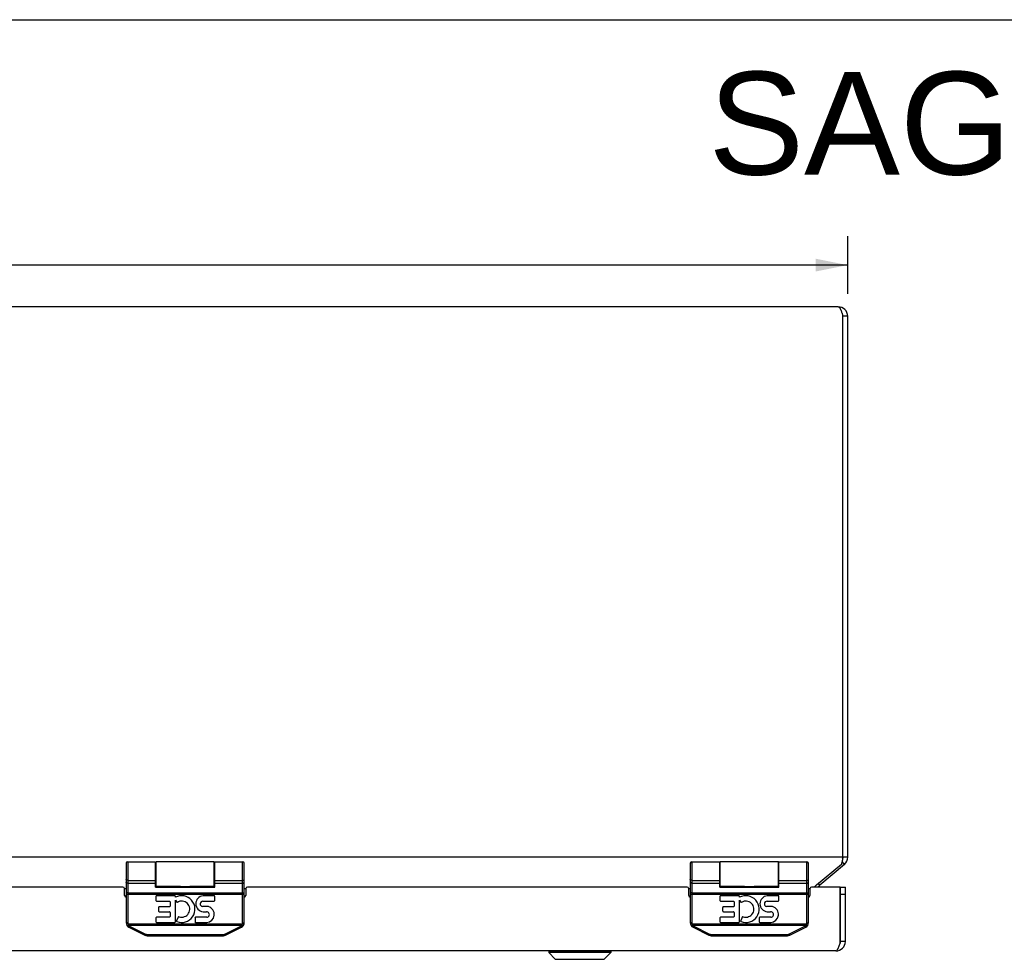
# Model space of a CAD drawing. Header units: inches. Extents: x 0 to 69.4, y 0 to 44.9.
# Tile 6 of 8: x 27 to 39.5, y 32.9 to 44.9. Entities that reach past the tile are written whole.
import ezdxf

# ---------------------------------------------------------------- set-up
doc = ezdxf.new("R2010")
doc.units = ezdxf.units.IN
doc.header["$LTSCALE"] = 3.814439
doc.header["$MEASUREMENT"] = 0
doc.layers.get('0').update_dxf_attribs({"linetype": 'CONTINUOUS'})
for name, color, linetype in [('02___PRT_ALL_AXES', 7, 'CONTINUOUS'), ('06___PRT_ALL_SURFS', 7, 'CONTINUOUS'), ('DIMENSIONS', 7, 'CONTINUOUS')]:
    doc.layers.add(name, color=color, linetype=linetype)
doc.styles.get("Standard").update_dxf_attribs({"font": 'arial.ttf'})
doc.dimstyles.new('DIMSTYLE_1', dxfattribs={"dimtxt": 0.305971, "dimasz": 0.407961, "dimexe": 0.09, "dimexo": 0.07, "dimgap": 0.0375, "dimtad": 0, "dimtih": 1, "dimtoh": 1, "dimzin": 4, "dimdsep": 46, "dimtxsty": 'Standard', "dimblk": '_FILLED', "dimblk1": '_FILLED', "dimblk2": '_FILLED', "dimcen": 0.09, "dimazin": 1, "dimtfac": 1, "dimtofl": 0, "dimtmove": 0, "dimatfit": 3, "dimldrblk": '_FILLED', "dimfxl": 1, "dimtolj": 1, "dimtzin": 4, "dimarcsym": 0})

# ---------------------------------------------------------------- blocks, each defined once
blk = doc.blocks.new('_FILLED')
at = {"color": 0, "linetype": 'ByBlock'}
blk.add_solid([(0, 0), (-1, 0.2), (-1, -0.2)], dxfattribs=at)
blk = doc.blocks.new('*D6')
at = {"layer": 'DIMENSIONS', "color": 2, "linetype": 'Continuous'}
for p, q in [((13.471, 41.393), (13.471, 42.125)), ((37.471, 41.393), (37.471, 42.125)), ((13.471, 41.757), (24.783, 41.757)), ((37.471, 41.757), (26.159, 41.757))]:
    blk.add_line(p, q, dxfattribs=at)
at = {"layer": 'DIMENSIONS', "color": 2, "linetype": 'Continuous', "xscale": 0.4079614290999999, "yscale": 0.4079614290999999, "zscale": 0.4079614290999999, "rotation": 180}
blk.add_blockref('_FILLED', (13.471, 41.757), dxfattribs=at)
at = {"layer": 'DIMENSIONS', "color": 2, "linetype": 'Continuous', "xscale": 0.4079614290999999, "yscale": 0.4079614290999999, "zscale": 0.4079614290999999}
blk.add_blockref('_FILLED', (37.471, 41.757), dxfattribs=at)
at = {"layer": 'DIMENSIONS', "color": 2, "linetype": 'Continuous', "insert": (25.471, 41.91), "char_height": 0.306, "width": 1.06919, "attachment_point": 2, "line_spacing_factor": 0.9}
blk.add_mtext('24.00', dxfattribs=at)

msp = doc.modelspace()

# ---------------------------------------------------------------- linework, layer by layer
at = {"color": 7, "linetype": 'Continuous'}
for p, q in [((0, 44.876), (69.353, 44.876)), ((37.471, 41.107), (37.411, 41.107)), ((28.304, 34.155), (28.304, 33.398)), ((28.324, 34.175), (28.324, 33.398)), ((28.679, 33.851), (28.679, 34.175)), ((28.684, 33.86), (28.684, 34.175)), ((29.424, 33.86), (29.424, 34.175)), ((29.429, 33.851), (29.429, 34.175)), ((29.784, 33.398), (29.784, 34.175)), ((29.804, 33.398), (29.804, 34.155)), ((35.471, 34.155), (35.471, 33.398)), ((35.491, 34.175), (35.491, 33.398)), ((35.846, 33.851), (35.846, 34.175)), ((35.851, 33.86), (35.851, 34.175)), ((36.591, 33.86), (36.591, 34.175)), ((36.596, 33.851), (36.596, 34.175)), ((36.951, 33.398), (36.951, 34.175)), ((36.971, 33.398), (36.971, 34.155)), ((37.428, 34.142), (37.399, 34.177)), ((37.471, 34.234), (37.411, 34.234)), ((28.304, 33.947), (28.304, 33.948)), ((28.304, 33.948), (28.304, 33.948)), ((28.324, 33.938), (28.679, 33.938)), ((28.324, 33.938), (28.679, 33.938)), ((28.324, 33.902), (28.679, 33.902)), ((29.429, 33.938), (29.784, 33.938)), ((29.429, 33.938), (29.784, 33.938)), ((29.429, 33.902), (29.784, 33.902)), ((29.804, 33.948), (29.804, 33.948)), ((35.471, 33.948), (35.471, 33.948)), ((35.471, 33.947), (35.471, 33.948)), ((35.491, 33.938), (35.846, 33.938)), ((35.491, 33.938), (35.846, 33.938)), ((35.491, 33.902), (35.846, 33.902)), ((36.596, 33.938), (36.951, 33.938)), ((36.596, 33.938), (36.951, 33.938)), ((36.596, 33.902), (36.951, 33.902)), ((36.971, 33.948), (36.971, 33.948)), ((28.324, 33.782), (29.785, 33.782)), ((28.684, 33.865), (28.679, 33.865)), ((28.679, 33.859), (29.429, 33.859)), ((28.679, 33.851), (29.429, 33.851)), ((28.994, 33.86), (29, 33.86)), ((29.009, 33.86), (29.026, 33.861)), ((29.026, 33.861), (29.033, 33.861)), ((29.065, 33.861), (29.072, 33.861)), ((29.072, 33.861), (29.079, 33.861)), ((29.079, 33.861), (29.1, 33.86)), ((29.1, 33.86), (29.106, 33.86)), ((29.429, 33.865), (29.424, 33.865)), ((35.491, 33.782), (36.952, 33.782)), ((35.851, 33.865), (35.846, 33.865)), ((35.846, 33.859), (36.596, 33.859)), ((35.846, 33.851), (36.596, 33.851)), ((36.176, 33.86), (36.193, 33.861)), ((36.193, 33.861), (36.2, 33.861)), ((36.232, 33.861), (36.239, 33.861)), ((36.239, 33.861), (36.246, 33.861)), ((36.246, 33.861), (36.266, 33.86)), ((36.266, 33.86), (36.273, 33.86)), ((36.596, 33.865), (36.591, 33.865)), ((37.115, 33.879), (37.099, 33.898)), ((37.381, 33.852), (37.441, 33.852)), ((37.381, 33.162), (37.381, 33.852)), ((28.304, 33.762), (29.804, 33.762)), ((35.471, 33.762), (36.971, 33.762)), ((37.381, 33.762), (37.441, 33.762)), ((28.324, 33.398), (28.304, 33.398)), ((28.326, 33.386), (28.307, 33.38)), ((28.326, 33.386), (29.783, 33.386)), ((28.334, 33.369), (29.775, 33.369)), ((28.339, 33.342), (28.541, 33.241)), ((28.345, 33.352), (28.344, 33.351)), ((28.346, 33.354), (28.345, 33.352)), ((28.347, 33.355), (28.346, 33.354)), ((28.348, 33.357), (28.347, 33.355)), ((28.348, 33.357), (28.55, 33.256)), ((29.559, 33.256), (29.761, 33.357)), ((29.568, 33.241), (29.77, 33.342)), ((29.761, 33.357), (29.762, 33.355)), ((29.762, 33.355), (29.763, 33.354)), ((29.763, 33.354), (29.763, 33.352)), ((29.763, 33.352), (29.764, 33.351)), ((29.764, 33.351), (29.765, 33.349)), ((29.783, 33.386), (29.802, 33.38)), ((29.784, 33.398), (29.804, 33.398)), ((35.491, 33.398), (35.471, 33.398)), ((35.493, 33.386), (35.474, 33.38)), ((35.493, 33.386), (36.949, 33.386)), ((35.5, 33.369), (36.942, 33.369)), ((35.506, 33.342), (35.708, 33.241)), ((35.512, 33.352), (35.511, 33.351)), ((35.513, 33.354), (35.512, 33.352)), ((35.514, 33.355), (35.513, 33.354)), ((35.515, 33.357), (35.514, 33.355)), ((35.515, 33.357), (35.717, 33.256)), ((36.725, 33.256), (36.928, 33.357)), ((36.734, 33.241), (36.937, 33.342)), ((36.928, 33.357), (36.928, 33.355)), ((36.928, 33.355), (36.929, 33.354)), ((36.929, 33.354), (36.93, 33.352)), ((36.93, 33.352), (36.931, 33.351)), ((36.931, 33.351), (36.932, 33.349)), ((36.949, 33.386), (36.969, 33.38)), ((36.951, 33.398), (36.971, 33.398)), ((28.548, 33.251), (28.547, 33.249)), ((28.549, 33.254), (28.548, 33.253)), ((28.548, 33.253), (28.548, 33.251)), ((28.55, 33.256), (28.549, 33.254)), ((28.569, 33.251), (29.54, 33.251)), ((28.569, 33.251), (28.569, 33.234)), ((28.569, 33.234), (29.54, 33.234)), ((29.54, 33.251), (29.54, 33.234)), ((29.559, 33.256), (29.56, 33.254)), ((29.56, 33.254), (29.56, 33.253)), ((29.56, 33.253), (29.561, 33.251)), ((29.561, 33.251), (29.562, 33.249)), ((29.562, 33.249), (29.563, 33.248)), ((35.714, 33.251), (35.713, 33.249)), ((35.715, 33.253), (35.714, 33.251)), ((35.716, 33.254), (35.715, 33.253)), ((35.717, 33.256), (35.716, 33.254)), ((35.736, 33.251), (36.706, 33.251)), ((35.736, 33.251), (35.736, 33.234)), ((35.736, 33.234), (36.706, 33.234)), ((36.706, 33.251), (36.706, 33.234)), ((36.725, 33.256), (36.726, 33.254)), ((36.726, 33.254), (36.727, 33.253)), ((36.727, 33.253), (36.728, 33.251)), ((36.728, 33.251), (36.729, 33.249)), ((36.729, 33.249), (36.729, 33.248)), ((37.441, 33.162), (37.381, 33.162)), ((33.672, 33.039), (34.46, 33.039)), ((33.672, 33.039), (33.672, 33.02)), ((34.46, 33.039), (34.46, 33.02)), ((34.46, 33.02), (33.672, 33.02)), ((33.672, 33.02), (33.755, 32.937)), ((33.755, 32.937), (34.377, 32.937)), ((33.76, 32.935), (34.372, 32.935)), ((34.46, 33.02), (34.377, 32.937))]:
    msp.add_line(p, q, dxfattribs=at)
at = {"color": 3, "linetype": 'Continuous'}
for p, q in [((37.351, 41.227), (13.591, 41.227)), ((37.411, 34.234), (37.411, 41.107)), ((37.471, 34.234), (37.471, 41.107)), ((37.411, 34.234), (13.531, 34.234)), ((37.39, 34.142), (37.076, 33.879)), ((37.428, 34.142), (37.115, 33.879)), ((28.264, 33.852), (22.678, 33.852)), ((28.284, 33.833), (28.304, 33.833)), ((28.284, 33.747), (28.284, 33.832)), ((29.804, 33.833), (29.824, 33.833)), ((29.824, 33.832), (29.824, 33.747)), ((35.431, 33.852), (29.844, 33.852)), ((35.451, 33.833), (35.471, 33.833)), ((35.451, 33.747), (35.451, 33.832)), ((36.971, 33.833), (36.991, 33.833)), ((36.991, 33.832), (36.991, 33.747)), ((37.376, 33.852), (37.011, 33.852)), ((37.376, 33.147), (37.376, 33.852)), ((37.441, 33.162), (37.441, 33.852)), ((37.321, 33.042), (13.621, 33.042))]:
    msp.add_line(p, q, dxfattribs=at)
for points in [[(37.351, 41.227), (37.354, 41.227), (37.356, 41.226), (37.359, 41.225), (37.361, 41.223), (37.364, 41.221), (37.366, 41.218), (37.369, 41.215), (37.371, 41.211), (37.374, 41.207), (37.376, 41.203), (37.379, 41.198), (37.381, 41.192), (37.384, 41.186), (37.386, 41.18), (37.389, 41.174), (37.391, 41.167), (37.394, 41.16), (37.396, 41.153), (37.399, 41.146), (37.401, 41.138), (37.404, 41.131), (37.406, 41.123), (37.409, 41.115), (37.411, 41.107)], [(37.411, 34.234), (37.408, 34.219), (37.406, 34.212), (37.405, 34.205), (37.403, 34.197), (37.402, 34.19), (37.4, 34.184), (37.399, 34.177), (37.397, 34.17), (37.396, 34.164), (37.394, 34.158), (37.393, 34.153), (37.391, 34.147), (37.39, 34.142)], [(37.076, 33.879), (37.072, 33.876), (37.068, 33.872), (37.063, 33.868), (37.059, 33.863), (37.055, 33.859), (37.051, 33.854), (37.049, 33.852)], [(37.321, 33.042), (37.323, 33.042), (37.325, 33.043), (37.327, 33.044), (37.33, 33.045), (37.332, 33.047), (37.334, 33.049), (37.336, 33.051), (37.338, 33.054), (37.34, 33.057), (37.342, 33.06), (37.344, 33.064), (37.346, 33.068), (37.349, 33.072), (37.351, 33.077), (37.353, 33.081), (37.355, 33.086), (37.357, 33.092), (37.359, 33.097), (37.361, 33.103), (37.363, 33.109), (37.365, 33.115), (37.368, 33.121), (37.37, 33.127), (37.372, 33.133), (37.374, 33.14), (37.376, 33.147)]]:
    msp.add_lwpolyline(points, dxfattribs=at)
at = {"color": 7, "linetype": 'Continuous'}
for points in [[(28.324, 33.938), (28.323, 33.938), (28.323, 33.938), (28.322, 33.938), (28.321, 33.938), (28.32, 33.939), (28.319, 33.939), (28.318, 33.939), (28.317, 33.939), (28.316, 33.939), (28.315, 33.939), (28.315, 33.94), (28.314, 33.94), (28.313, 33.94), (28.312, 33.94), (28.312, 33.941), (28.311, 33.941), (28.31, 33.941), (28.31, 33.942), (28.309, 33.942), (28.308, 33.942), (28.308, 33.943), (28.307, 33.943), (28.307, 33.943), (28.306, 33.944), (28.306, 33.944), (28.306, 33.945), (28.305, 33.945), (28.305, 33.946), (28.305, 33.946), (28.305, 33.947), (28.305, 33.947), (28.304, 33.947)], [(28.324, 33.938), (28.323, 33.938), (28.323, 33.938), (28.322, 33.938), (28.321, 33.939), (28.32, 33.939), (28.319, 33.939), (28.318, 33.939), (28.317, 33.939), (28.316, 33.939), (28.315, 33.939), (28.315, 33.94), (28.314, 33.94), (28.313, 33.94), (28.312, 33.94), (28.312, 33.941), (28.311, 33.941), (28.31, 33.941), (28.31, 33.942), (28.309, 33.942), (28.308, 33.942), (28.308, 33.943), (28.307, 33.943), (28.307, 33.944), (28.306, 33.944), (28.306, 33.944), (28.306, 33.945), (28.305, 33.945), (28.305, 33.946), (28.305, 33.946), (28.305, 33.947), (28.305, 33.947), (28.304, 33.947)], [(28.324, 33.902), (28.323, 33.902), (28.323, 33.902), (28.322, 33.902), (28.321, 33.903), (28.32, 33.903), (28.319, 33.903), (28.318, 33.903), (28.317, 33.903), (28.316, 33.904), (28.315, 33.904), (28.315, 33.904), (28.314, 33.905), (28.313, 33.905), (28.312, 33.905), (28.312, 33.906), (28.311, 33.906), (28.31, 33.907), (28.31, 33.907), (28.309, 33.908), (28.308, 33.908), (28.308, 33.909), (28.307, 33.91), (28.307, 33.91), (28.306, 33.911), (28.306, 33.911), (28.306, 33.912), (28.305, 33.913), (28.305, 33.913), (28.305, 33.914), (28.305, 33.915), (28.305, 33.915), (28.304, 33.916), (28.304, 33.917), (28.304, 33.917)], [(29.784, 33.938), (29.785, 33.938), (29.786, 33.938), (29.787, 33.938), (29.788, 33.938), (29.789, 33.939), (29.79, 33.939), (29.791, 33.939), (29.792, 33.939), (29.792, 33.939), (29.793, 33.939), (29.794, 33.94), (29.795, 33.94), (29.796, 33.94), (29.796, 33.94), (29.797, 33.941), (29.798, 33.941), (29.799, 33.941), (29.799, 33.942), (29.8, 33.942), (29.8, 33.942), (29.801, 33.943), (29.801, 33.943), (29.802, 33.943), (29.802, 33.944), (29.803, 33.944), (29.803, 33.945), (29.803, 33.945), (29.804, 33.946), (29.804, 33.946), (29.804, 33.947), (29.804, 33.947), (29.804, 33.947), (29.804, 33.948)], [(29.784, 33.938), (29.785, 33.938), (29.786, 33.938), (29.787, 33.938), (29.788, 33.939), (29.789, 33.939), (29.79, 33.939), (29.791, 33.939), (29.792, 33.939), (29.792, 33.939), (29.793, 33.939), (29.794, 33.94), (29.795, 33.94), (29.796, 33.94), (29.796, 33.94), (29.797, 33.941), (29.798, 33.941), (29.799, 33.941), (29.799, 33.942), (29.8, 33.942), (29.8, 33.942), (29.801, 33.943), (29.801, 33.943), (29.802, 33.944), (29.802, 33.944), (29.803, 33.944), (29.803, 33.945), (29.803, 33.945), (29.804, 33.946), (29.804, 33.946), (29.804, 33.947), (29.804, 33.947), (29.804, 33.947)], [(29.784, 33.902), (29.785, 33.902), (29.786, 33.902), (29.787, 33.902), (29.788, 33.903), (29.789, 33.903), (29.79, 33.903), (29.791, 33.903), (29.792, 33.903), (29.792, 33.904), (29.793, 33.904), (29.794, 33.904), (29.795, 33.905), (29.796, 33.905), (29.796, 33.905), (29.797, 33.906), (29.798, 33.906), (29.799, 33.907), (29.799, 33.907), (29.8, 33.908), (29.8, 33.908), (29.801, 33.909), (29.801, 33.91), (29.802, 33.91), (29.802, 33.911), (29.803, 33.911), (29.803, 33.912), (29.803, 33.913), (29.804, 33.913), (29.804, 33.914), (29.804, 33.915), (29.804, 33.915), (29.804, 33.916), (29.804, 33.917), (29.804, 33.917)], [(35.491, 33.938), (35.49, 33.938), (35.489, 33.938), (35.488, 33.938), (35.487, 33.938), (35.486, 33.939), (35.486, 33.939), (35.485, 33.939), (35.484, 33.939), (35.483, 33.939), (35.482, 33.939), (35.481, 33.94), (35.481, 33.94), (35.48, 33.94), (35.479, 33.94), (35.478, 33.941), (35.478, 33.941), (35.477, 33.941), (35.476, 33.942), (35.476, 33.942), (35.475, 33.942), (35.475, 33.943), (35.474, 33.943), (35.474, 33.943), (35.473, 33.944), (35.473, 33.944), (35.472, 33.945), (35.472, 33.945), (35.472, 33.946), (35.472, 33.946), (35.471, 33.947), (35.471, 33.947), (35.471, 33.947)], [(35.491, 33.938), (35.49, 33.938), (35.489, 33.938), (35.488, 33.938), (35.487, 33.939), (35.486, 33.939), (35.486, 33.939), (35.485, 33.939), (35.484, 33.939), (35.483, 33.939), (35.482, 33.939), (35.481, 33.94), (35.481, 33.94), (35.48, 33.94), (35.479, 33.94), (35.478, 33.941), (35.478, 33.941), (35.477, 33.941), (35.476, 33.942), (35.476, 33.942), (35.475, 33.942), (35.475, 33.943), (35.474, 33.943), (35.474, 33.944), (35.473, 33.944), (35.473, 33.944), (35.472, 33.945), (35.472, 33.945), (35.472, 33.946), (35.472, 33.946), (35.471, 33.947), (35.471, 33.947), (35.471, 33.947)], [(35.491, 33.902), (35.49, 33.902), (35.489, 33.902), (35.488, 33.902), (35.487, 33.903), (35.486, 33.903), (35.486, 33.903), (35.485, 33.903), (35.484, 33.903), (35.483, 33.904), (35.482, 33.904), (35.481, 33.904), (35.481, 33.905), (35.48, 33.905), (35.479, 33.905), (35.478, 33.906), (35.478, 33.906), (35.477, 33.907), (35.476, 33.907), (35.476, 33.908), (35.475, 33.908), (35.475, 33.909), (35.474, 33.91), (35.474, 33.91), (35.473, 33.911), (35.473, 33.911), (35.472, 33.912), (35.472, 33.913), (35.472, 33.913), (35.472, 33.914), (35.471, 33.915), (35.471, 33.915), (35.471, 33.916), (35.471, 33.917), (35.471, 33.917)], [(36.951, 33.938), (36.952, 33.938), (36.953, 33.938), (36.954, 33.938), (36.955, 33.938), (36.956, 33.939), (36.957, 33.939), (36.957, 33.939), (36.958, 33.939), (36.959, 33.939), (36.96, 33.939), (36.961, 33.94), (36.962, 33.94), (36.962, 33.94), (36.963, 33.94), (36.964, 33.941), (36.965, 33.941), (36.965, 33.941), (36.966, 33.942), (36.966, 33.942), (36.967, 33.942), (36.968, 33.943), (36.968, 33.943), (36.969, 33.943), (36.969, 33.944), (36.969, 33.944), (36.97, 33.945), (36.97, 33.945), (36.97, 33.946), (36.971, 33.946), (36.971, 33.947), (36.971, 33.947), (36.971, 33.947), (36.971, 33.948)], [(36.951, 33.938), (36.952, 33.938), (36.953, 33.938), (36.954, 33.938), (36.955, 33.939), (36.956, 33.939), (36.957, 33.939), (36.957, 33.939), (36.958, 33.939), (36.959, 33.939), (36.96, 33.939), (36.961, 33.94), (36.962, 33.94), (36.962, 33.94), (36.963, 33.94), (36.964, 33.941), (36.965, 33.941), (36.965, 33.941), (36.966, 33.942), (36.966, 33.942), (36.967, 33.942), (36.968, 33.943), (36.968, 33.943), (36.969, 33.944), (36.969, 33.944), (36.969, 33.944), (36.97, 33.945), (36.97, 33.945), (36.97, 33.946), (36.971, 33.946), (36.971, 33.947), (36.971, 33.947), (36.971, 33.947)], [(36.951, 33.902), (36.952, 33.902), (36.953, 33.902), (36.954, 33.902), (36.955, 33.903), (36.956, 33.903), (36.957, 33.903), (36.957, 33.903), (36.958, 33.903), (36.959, 33.904), (36.96, 33.904), (36.961, 33.904), (36.962, 33.905), (36.962, 33.905), (36.963, 33.905), (36.964, 33.906), (36.965, 33.906), (36.965, 33.907), (36.966, 33.907), (36.966, 33.908), (36.967, 33.908), (36.968, 33.909), (36.968, 33.91), (36.969, 33.91), (36.969, 33.911), (36.969, 33.911), (36.97, 33.912), (36.97, 33.913), (36.97, 33.913), (36.971, 33.914), (36.971, 33.915), (36.971, 33.915), (36.971, 33.916), (36.971, 33.917), (36.971, 33.917)], [(28.324, 33.782), (28.323, 33.782), (28.323, 33.782), (28.322, 33.782), (28.321, 33.782), (28.32, 33.782), (28.319, 33.782), (28.318, 33.782), (28.317, 33.782), (28.316, 33.782), (28.315, 33.782), (28.315, 33.782), (28.314, 33.782), (28.313, 33.782), (28.312, 33.782), (28.312, 33.782), (28.311, 33.782), (28.31, 33.783), (28.31, 33.783), (28.309, 33.783), (28.308, 33.783), (28.308, 33.783), (28.307, 33.783), (28.307, 33.783), (28.306, 33.783), (28.306, 33.784), (28.306, 33.784), (28.305, 33.784), (28.305, 33.784), (28.305, 33.784), (28.305, 33.784), (28.305, 33.784), (28.304, 33.784), (28.304, 33.785), (28.304, 33.785)], [(29, 33.86), (29.003, 33.86), (29.009, 33.86)], [(29.033, 33.861), (29.04, 33.861), (29.044, 33.861), (29.047, 33.861), (29.051, 33.861), (29.054, 33.861), (29.058, 33.861), (29.062, 33.861), (29.065, 33.861)], [(29.106, 33.86), (29.109, 33.86), (29.114, 33.86)], [(29.785, 33.782), (29.786, 33.782), (29.787, 33.782), (29.788, 33.782), (29.789, 33.782), (29.79, 33.782), (29.791, 33.782), (29.792, 33.782), (29.792, 33.782), (29.793, 33.782), (29.794, 33.782), (29.795, 33.782), (29.796, 33.782), (29.796, 33.782), (29.797, 33.782), (29.798, 33.782), (29.799, 33.783), (29.799, 33.783), (29.8, 33.783), (29.8, 33.783), (29.801, 33.783), (29.801, 33.783), (29.802, 33.783), (29.802, 33.783), (29.803, 33.784), (29.803, 33.784), (29.803, 33.784), (29.804, 33.784), (29.804, 33.784), (29.804, 33.784), (29.804, 33.784), (29.804, 33.784), (29.804, 33.785), (29.804, 33.785)], [(35.491, 33.782), (35.49, 33.782), (35.489, 33.782), (35.488, 33.782), (35.487, 33.782), (35.486, 33.782), (35.486, 33.782), (35.485, 33.782), (35.484, 33.782), (35.483, 33.782), (35.482, 33.782), (35.481, 33.782), (35.481, 33.782), (35.48, 33.782), (35.479, 33.782), (35.478, 33.782), (35.478, 33.782), (35.477, 33.783), (35.476, 33.783), (35.476, 33.783), (35.475, 33.783), (35.475, 33.783), (35.474, 33.783), (35.474, 33.783), (35.473, 33.783), (35.473, 33.784), (35.472, 33.784), (35.472, 33.784), (35.472, 33.784), (35.472, 33.784), (35.471, 33.784), (35.471, 33.784), (35.471, 33.784), (35.471, 33.785), (35.471, 33.785)], [(36.161, 33.86), (36.163, 33.86), (36.166, 33.86), (36.169, 33.86), (36.176, 33.86)], [(36.2, 33.861), (36.207, 33.861), (36.21, 33.861), (36.214, 33.861), (36.217, 33.861), (36.221, 33.861), (36.225, 33.861), (36.228, 33.861), (36.232, 33.861)], [(36.273, 33.86), (36.276, 33.86), (36.281, 33.86)], [(36.952, 33.782), (36.953, 33.782), (36.954, 33.782), (36.955, 33.782), (36.956, 33.782), (36.957, 33.782), (36.957, 33.782), (36.958, 33.782), (36.959, 33.782), (36.96, 33.782), (36.961, 33.782), (36.962, 33.782), (36.962, 33.782), (36.963, 33.782), (36.964, 33.782), (36.965, 33.782), (36.965, 33.783), (36.966, 33.783), (36.966, 33.783), (36.967, 33.783), (36.968, 33.783), (36.968, 33.783), (36.969, 33.783), (36.969, 33.783), (36.969, 33.784), (36.97, 33.784), (36.97, 33.784), (36.97, 33.784), (36.971, 33.784), (36.971, 33.784), (36.971, 33.784), (36.971, 33.784), (36.971, 33.785), (36.971, 33.785)], [(28.334, 33.369), (28.333, 33.368), (28.332, 33.367), (28.331, 33.367), (28.331, 33.366), (28.33, 33.366), (28.329, 33.365), (28.329, 33.365), (28.328, 33.364), (28.327, 33.364), (28.327, 33.363), (28.326, 33.363), (28.325, 33.363), (28.325, 33.362), (28.324, 33.362), (28.324, 33.361), (28.323, 33.361), (28.323, 33.361), (28.322, 33.36), (28.322, 33.36), (28.321, 33.36), (28.321, 33.36), (28.32, 33.359), (28.32, 33.359), (28.32, 33.359), (28.319, 33.359), (28.319, 33.359), (28.319, 33.359), (28.319, 33.359), (28.318, 33.359), (28.318, 33.359), (28.318, 33.359), (28.318, 33.359)], [(28.326, 33.386), (28.327, 33.384), (28.327, 33.383), (28.327, 33.381), (28.328, 33.38), (28.329, 33.378), (28.329, 33.377), (28.33, 33.375), (28.33, 33.374), (28.331, 33.373), (28.332, 33.371), (28.333, 33.37), (28.334, 33.369)], [(28.334, 33.369), (28.334, 33.368), (28.335, 33.367), (28.336, 33.366), (28.337, 33.365), (28.338, 33.364), (28.339, 33.363), (28.34, 33.362), (28.341, 33.361), (28.342, 33.36), (28.343, 33.36), (28.344, 33.359), (28.346, 33.358), (28.347, 33.358), (28.348, 33.357)], [(28.344, 33.351), (28.344, 33.349), (28.343, 33.349), (28.343, 33.348), (28.343, 33.347), (28.342, 33.347), (28.342, 33.346), (28.342, 33.346), (28.341, 33.345), (28.341, 33.345), (28.341, 33.344), (28.34, 33.344), (28.34, 33.343), (28.34, 33.343), (28.34, 33.343), (28.34, 33.343), (28.339, 33.342), (28.339, 33.342), (28.339, 33.342), (28.339, 33.342), (28.339, 33.342), (28.339, 33.342)], [(29.761, 33.357), (29.762, 33.358), (29.763, 33.358), (29.764, 33.359), (29.765, 33.36), (29.767, 33.36), (29.768, 33.361), (29.769, 33.362), (29.77, 33.363), (29.771, 33.364), (29.772, 33.365), (29.773, 33.366), (29.773, 33.367), (29.774, 33.368), (29.775, 33.369)], [(29.765, 33.349), (29.765, 33.349), (29.766, 33.348), (29.766, 33.347), (29.767, 33.347), (29.767, 33.346), (29.767, 33.346), (29.767, 33.345), (29.768, 33.345), (29.768, 33.344), (29.768, 33.344), (29.769, 33.343), (29.769, 33.343), (29.769, 33.343), (29.769, 33.343), (29.769, 33.342), (29.769, 33.342), (29.77, 33.342), (29.77, 33.342), (29.77, 33.342), (29.77, 33.342)], [(29.775, 33.369), (29.776, 33.37), (29.777, 33.371), (29.778, 33.373), (29.778, 33.374), (29.779, 33.375), (29.78, 33.377), (29.78, 33.378), (29.781, 33.38), (29.781, 33.381), (29.782, 33.383), (29.782, 33.384), (29.783, 33.386)], [(29.775, 33.369), (29.776, 33.368), (29.777, 33.367), (29.777, 33.367), (29.778, 33.366), (29.779, 33.366), (29.779, 33.365), (29.78, 33.365), (29.781, 33.364), (29.782, 33.364), (29.782, 33.363), (29.783, 33.363), (29.783, 33.363), (29.784, 33.362), (29.785, 33.362), (29.785, 33.361), (29.786, 33.361), (29.786, 33.361), (29.787, 33.36), (29.787, 33.36), (29.788, 33.36), (29.788, 33.36), (29.789, 33.359), (29.789, 33.359), (29.789, 33.359), (29.79, 33.359), (29.79, 33.359), (29.79, 33.359), (29.79, 33.359), (29.79, 33.359), (29.791, 33.359), (29.791, 33.359), (29.791, 33.359)], [(35.5, 33.369), (35.5, 33.368), (35.499, 33.367), (35.498, 33.367), (35.497, 33.366), (35.497, 33.366), (35.496, 33.365), (35.495, 33.365), (35.495, 33.364), (35.494, 33.364), (35.493, 33.363), (35.493, 33.363), (35.492, 33.363), (35.491, 33.362), (35.491, 33.362), (35.49, 33.361), (35.49, 33.361), (35.489, 33.361), (35.489, 33.36), (35.488, 33.36), (35.488, 33.36), (35.487, 33.36), (35.487, 33.359), (35.487, 33.359), (35.486, 33.359), (35.486, 33.359), (35.486, 33.359), (35.485, 33.359), (35.485, 33.359), (35.485, 33.359), (35.485, 33.359), (35.485, 33.359), (35.485, 33.359)], [(35.493, 33.386), (35.493, 33.384), (35.494, 33.383), (35.494, 33.381), (35.495, 33.38), (35.495, 33.378), (35.496, 33.377), (35.496, 33.375), (35.497, 33.374), (35.498, 33.373), (35.499, 33.371), (35.499, 33.37), (35.5, 33.369)], [(35.5, 33.369), (35.501, 33.368), (35.502, 33.367), (35.503, 33.366), (35.504, 33.365), (35.505, 33.364), (35.506, 33.363), (35.507, 33.362), (35.508, 33.361), (35.509, 33.36), (35.51, 33.36), (35.511, 33.359), (35.512, 33.358), (35.513, 33.358), (35.515, 33.357)], [(35.511, 33.351), (35.51, 33.349), (35.51, 33.349), (35.51, 33.348), (35.509, 33.347), (35.509, 33.347), (35.509, 33.346), (35.508, 33.346), (35.508, 33.345), (35.508, 33.345), (35.507, 33.344), (35.507, 33.344), (35.507, 33.343), (35.507, 33.343), (35.506, 33.343), (35.506, 33.343), (35.506, 33.342), (35.506, 33.342), (35.506, 33.342), (35.506, 33.342), (35.506, 33.342), (35.506, 33.342)], [(36.928, 33.357), (36.929, 33.358), (36.93, 33.358), (36.931, 33.359), (36.932, 33.36), (36.933, 33.36), (36.934, 33.361), (36.935, 33.362), (36.936, 33.363), (36.937, 33.364), (36.938, 33.365), (36.939, 33.366), (36.94, 33.367), (36.941, 33.368), (36.942, 33.369)], [(36.932, 33.349), (36.932, 33.349), (36.932, 33.348), (36.933, 33.347), (36.933, 33.347), (36.934, 33.346), (36.934, 33.346), (36.934, 33.345), (36.934, 33.345), (36.935, 33.344), (36.935, 33.344), (36.935, 33.343), (36.935, 33.343), (36.936, 33.343), (36.936, 33.343), (36.936, 33.342), (36.936, 33.342), (36.936, 33.342), (36.936, 33.342), (36.936, 33.342), (36.937, 33.342)], [(36.942, 33.369), (36.943, 33.37), (36.943, 33.371), (36.944, 33.373), (36.945, 33.374), (36.946, 33.375), (36.946, 33.377), (36.947, 33.378), (36.947, 33.38), (36.948, 33.381), (36.949, 33.383), (36.949, 33.384), (36.949, 33.386)], [(36.942, 33.369), (36.943, 33.368), (36.943, 33.367), (36.944, 33.367), (36.945, 33.366), (36.945, 33.366), (36.946, 33.365), (36.947, 33.365), (36.948, 33.364), (36.948, 33.364), (36.949, 33.363), (36.949, 33.363), (36.95, 33.363), (36.951, 33.362), (36.951, 33.362), (36.952, 33.361), (36.952, 33.361), (36.953, 33.361), (36.953, 33.36), (36.954, 33.36), (36.954, 33.36), (36.955, 33.36), (36.955, 33.359), (36.956, 33.359), (36.956, 33.359), (36.956, 33.359), (36.956, 33.359), (36.957, 33.359), (36.957, 33.359), (36.957, 33.359), (36.957, 33.359), (36.957, 33.359), (36.957, 33.359)], [(28.547, 33.249), (28.546, 33.248), (28.546, 33.247), (28.545, 33.247), (28.545, 33.246), (28.545, 33.245), (28.544, 33.245), (28.544, 33.244), (28.544, 33.244), (28.543, 33.243), (28.543, 33.243), (28.543, 33.243), (28.542, 33.242), (28.542, 33.242), (28.542, 33.242), (28.542, 33.241), (28.542, 33.241), (28.542, 33.241), (28.541, 33.241), (28.541, 33.241), (28.541, 33.241), (28.541, 33.241)], [(28.55, 33.256), (28.551, 33.255), (28.553, 33.255), (28.554, 33.254), (28.555, 33.254), (28.557, 33.253), (28.558, 33.253), (28.559, 33.253), (28.561, 33.252), (28.562, 33.252), (28.564, 33.252), (28.565, 33.252), (28.566, 33.252), (28.568, 33.251), (28.569, 33.251)], [(29.54, 33.251), (29.541, 33.251), (29.542, 33.252), (29.544, 33.252), (29.545, 33.252), (29.547, 33.252), (29.548, 33.252), (29.549, 33.253), (29.551, 33.253), (29.552, 33.253), (29.553, 33.254), (29.555, 33.254), (29.556, 33.255), (29.557, 33.255), (29.559, 33.256)], [(29.563, 33.248), (29.563, 33.247), (29.564, 33.247), (29.564, 33.246), (29.564, 33.245), (29.565, 33.245), (29.565, 33.244), (29.565, 33.244), (29.566, 33.243), (29.566, 33.243), (29.566, 33.243), (29.566, 33.242), (29.567, 33.242), (29.567, 33.242), (29.567, 33.241), (29.567, 33.241), (29.567, 33.241), (29.567, 33.241), (29.567, 33.241), (29.568, 33.241), (29.568, 33.241)], [(35.713, 33.249), (35.713, 33.248), (35.712, 33.247), (35.712, 33.247), (35.712, 33.246), (35.711, 33.245), (35.711, 33.245), (35.711, 33.244), (35.71, 33.244), (35.71, 33.243), (35.71, 33.243), (35.709, 33.243), (35.709, 33.242), (35.709, 33.242), (35.709, 33.242), (35.709, 33.241), (35.708, 33.241), (35.708, 33.241), (35.708, 33.241), (35.708, 33.241), (35.708, 33.241), (35.708, 33.241)], [(35.717, 33.256), (35.718, 33.255), (35.719, 33.255), (35.721, 33.254), (35.722, 33.254), (35.723, 33.253), (35.725, 33.253), (35.726, 33.253), (35.727, 33.252), (35.729, 33.252), (35.73, 33.252), (35.732, 33.252), (35.733, 33.252), (35.734, 33.251), (35.736, 33.251)], [(36.706, 33.251), (36.708, 33.251), (36.709, 33.252), (36.711, 33.252), (36.712, 33.252), (36.713, 33.252), (36.715, 33.252), (36.716, 33.253), (36.717, 33.253), (36.719, 33.253), (36.72, 33.254), (36.721, 33.254), (36.723, 33.255), (36.724, 33.255), (36.725, 33.256)], [(36.729, 33.248), (36.73, 33.247), (36.73, 33.247), (36.731, 33.246), (36.731, 33.245), (36.731, 33.245), (36.732, 33.244), (36.732, 33.244), (36.732, 33.243), (36.732, 33.243), (36.733, 33.243), (36.733, 33.242), (36.733, 33.242), (36.733, 33.242), (36.734, 33.241), (36.734, 33.241), (36.734, 33.241), (36.734, 33.241), (36.734, 33.241), (36.734, 33.241), (36.734, 33.241)]]:
    msp.add_lwpolyline(points, dxfattribs=at)
at = {"color": 3, "linetype": 'Continuous'}
for centre, radius, start, end in [((37.351, 41.107), 0.12, 0, 90), ((37.351, 34.234), 0.12, 310, 360), ((28.264, 33.832), 0.02, 0, 90), ((29.844, 33.832), 0.02, 90, 180), ((35.431, 33.832), 0.02, 0, 90), ((37.011, 33.832), 0.02, 90, 180), ((37.153, 33.833), 0.06, 130, 161.7074), ((28.304, 33.747), 0.02, 180, 270), ((29.804, 33.747), 0.02, 270, 360), ((35.471, 33.747), 0.02, 180, 270), ((36.971, 33.747), 0.02, 270, 360), ((37.321, 33.162), 0.12, 270, 360)]:
    msp.add_arc(centre, radius, start, end, dxfattribs=at)
at = {"color": 7, "linetype": 'Continuous'}
for centre, radius, start, end in [((37.351, 41.107), 0.06, 0, 35.7345), ((28.324, 34.155), 0.02, 90, 180), ((29.784, 34.155), 0.02, 0, 90), ((35.491, 34.155), 0.02, 90, 180), ((36.951, 34.155), 0.02, 0, 90), ((37.351, 34.234), 0.06, 336.8969, 360), ((28.367, 33.398), 0.0625, 180, 243.435), ((28.367, 33.398), 0.0425, 180, 196.2996), ((29.742, 33.398), 0.0625, 296.565, 360), ((29.742, 33.398), 0.0425, 343.7004, 360), ((35.534, 33.398), 0.0625, 180, 243.435), ((35.534, 33.398), 0.0425, 180, 196.2996), ((36.909, 33.398), 0.0625, 296.565, 360), ((36.909, 33.398), 0.0425, 343.7004, 360), ((28.569, 33.297), 0.0625, 243.4349, 270.0001), ((29.54, 33.297), 0.0625, 269.9999, 296.5652), ((35.736, 33.297), 0.0625, 243.4349, 270.0001), ((36.706, 33.297), 0.0625, 269.9999, 296.5652), ((37.321, 33.162), 0.06, 324.2673, 360), ((33.675, 33.039), 0.00305, 90, 180), ((34.457, 33.039), 0.00305, 0, 90), ((33.76, 32.942), 0.0071, 225, 270), ((34.372, 32.942), 0.0071, 270, 315)]:
    msp.add_arc(centre, radius, start, end, dxfattribs=at)
at = {"layer": '02___PRT_ALL_AXES', "color": 7, "linetype": 'Continuous'}
for p, q in [((28.324, 34.175), (28.679, 34.175)), ((29.424, 34.175), (28.684, 34.175)), ((29.429, 34.175), (29.784, 34.175)), ((35.491, 34.175), (35.846, 34.175)), ((36.591, 34.175), (35.851, 34.175)), ((36.596, 34.175), (36.951, 34.175)), ((28.684, 34.096), (28.679, 34.096)), ((29.429, 34.096), (29.424, 34.096)), ((35.851, 34.096), (35.846, 34.096)), ((36.596, 34.096), (36.591, 34.096)), ((28.684, 33.94), (28.679, 33.94)), ((29.429, 33.94), (29.424, 33.94)), ((35.851, 33.94), (35.846, 33.94)), ((36.596, 33.94), (36.591, 33.94)), ((28.995, 33.86), (28.684, 33.86)), ((29.424, 33.86), (29.114, 33.86)), ((36.161, 33.86), (35.851, 33.86)), ((36.591, 33.86), (36.281, 33.86)), ((28.681, 33.735), (28.681, 33.683)), ((28.921, 33.743), (28.69, 33.743)), ((28.69, 33.675), (28.854, 33.675)), ((28.862, 33.666), (28.862, 33.612)), ((28.929, 33.723), (28.929, 33.735)), ((28.929, 33.686), (28.947, 33.661)), ((28.929, 33.412), (28.929, 33.686)), ((29.28, 33.675), (29.422, 33.675)), ((29.422, 33.743), (29.281, 33.743)), ((29.43, 33.683), (29.43, 33.735)), ((35.848, 33.735), (35.848, 33.683)), ((36.088, 33.743), (35.856, 33.743)), ((35.856, 33.675), (36.02, 33.675)), ((36.029, 33.666), (36.029, 33.612)), ((36.096, 33.723), (36.096, 33.735)), ((36.096, 33.686), (36.114, 33.661)), ((36.096, 33.412), (36.096, 33.686)), ((36.447, 33.675), (36.589, 33.675)), ((36.589, 33.743), (36.448, 33.743)), ((36.597, 33.683), (36.597, 33.735)), ((28.716, 33.595), (28.716, 33.548)), ((28.854, 33.603), (28.724, 33.603)), ((28.724, 33.54), (28.854, 33.54)), ((28.862, 33.531), (28.862, 33.479)), ((29.349, 33.605), (29.274, 33.605)), ((29.282, 33.539), (29.325, 33.539)), ((35.882, 33.595), (35.882, 33.548)), ((36.02, 33.603), (35.891, 33.603)), ((35.891, 33.54), (36.02, 33.54)), ((36.029, 33.531), (36.029, 33.479)), ((36.515, 33.605), (36.441, 33.605)), ((36.449, 33.539), (36.491, 33.539)), ((28.681, 33.462), (28.681, 33.412)), ((28.854, 33.471), (28.69, 33.471)), ((28.69, 33.403), (28.921, 33.403)), ((28.964, 33.47), (28.945, 33.424)), ((29.179, 33.462), (29.179, 33.412)), ((29.327, 33.471), (29.187, 33.471)), ((29.187, 33.403), (29.327, 33.403)), ((35.848, 33.462), (35.848, 33.412)), ((36.02, 33.471), (35.856, 33.471)), ((35.856, 33.403), (36.088, 33.403)), ((36.131, 33.47), (36.111, 33.424)), ((36.346, 33.462), (36.346, 33.412)), ((36.494, 33.471), (36.354, 33.471)), ((36.354, 33.403), (36.494, 33.403))]:
    msp.add_line(p, q, dxfattribs=at)
for centre, radius, start, end in [((28.69, 33.735), 0.0084, 90, 180), ((28.69, 33.683), 0.0084, 180, 270), ((28.854, 33.666), 0.0084, 0, 90), ((28.921, 33.735), 0.0084, 0, 90), ((29.009, 33.573), 0.17, 249.2967, 117.8817), ((28.952, 33.664), 0.0055, 215.0553, 302.9235), ((29.011, 33.573), 0.102, 251.514, 122.9235), ((29.291, 33.641), 0.102, 95.6616, 264.9365), ((29.28, 33.639), 0.0353, 90, 259.421), ((29.422, 33.735), 0.0084, 0, 90), ((29.422, 33.683), 0.0084, 270, 360), ((35.856, 33.735), 0.0084, 90, 180), ((35.856, 33.683), 0.0084, 180, 270), ((36.02, 33.666), 0.0084, 0, 90), ((36.088, 33.735), 0.0084, 0, 90), ((36.176, 33.573), 0.17, 249.2967, 117.8817), ((36.119, 33.664), 0.0055, 215.0553, 302.9235), ((36.177, 33.573), 0.102, 251.514, 122.9235), ((36.458, 33.641), 0.102, 95.6616, 264.9365), ((36.447, 33.639), 0.0353, 90, 259.421), ((36.589, 33.735), 0.0084, 0, 90), ((36.589, 33.683), 0.0084, 270, 360), ((28.724, 33.595), 0.0084, 90, 180), ((28.724, 33.548), 0.0084, 180, 270), ((28.854, 33.612), 0.0084, 270, 360), ((28.854, 33.531), 0.0084, 0, 90), ((29.327, 33.505), 0.0343, 270, 93.9372), ((29.322, 33.506), 0.102, 272.5311, 75.2013), ((35.891, 33.595), 0.0084, 90, 180), ((35.891, 33.548), 0.0084, 180, 270), ((36.02, 33.612), 0.0084, 270, 360), ((36.02, 33.531), 0.0084, 0, 90), ((36.494, 33.505), 0.0343, 270, 93.9372), ((36.489, 33.506), 0.102, 272.5311, 75.2013), ((28.69, 33.462), 0.0084, 90, 180), ((28.69, 33.412), 0.0084, 180, 270), ((28.854, 33.479), 0.0084, 270, 360), ((28.921, 33.412), 0.0084, 270, 360), ((28.952, 33.421), 0.00764, 156.3656, 249.2967), ((28.975, 33.465), 0.0112, 71.514, 157.3019), ((29.187, 33.462), 0.0084, 90, 180), ((29.187, 33.412), 0.0084, 180, 270), ((35.856, 33.462), 0.0084, 90, 180), ((35.856, 33.412), 0.0084, 180, 270), ((36.02, 33.479), 0.0084, 270, 360), ((36.088, 33.412), 0.0084, 270, 360), ((36.118, 33.421), 0.00764, 156.3656, 249.2967), ((36.141, 33.465), 0.0112, 71.514, 157.3019), ((36.354, 33.462), 0.0084, 90, 180), ((36.354, 33.412), 0.0084, 180, 270)]:
    msp.add_arc(centre, radius, start, end, dxfattribs=at)
at = {"layer": '06___PRT_ALL_SURFS', "color": 7, "linetype": 'Continuous'}
for p, q in [((36.44, 41.231), (36.752, 41.231)), ((36.44, 41.231), (36.44, 41.227)), ((36.596, 41.231), (36.596, 41.227)), ((36.752, 41.231), (36.752, 41.227))]:
    msp.add_line(p, q, dxfattribs=at)

# ---------------------------------------------------------------- texts
at = {"layer": 'DIMENSIONS', "color": 2, "linetype": 'Continuous', "insert": (52.216, 44.213), "char_height": 1.30548, "width": 32.97178, "attachment_point": 2, "line_spacing_factor": 0.9}
msp.add_mtext('SAGINAW CONTROL & ENGINEERING\\PSCE-L9248ELJ', dxfattribs=at)

# ---------------------------------------------------------------- dimensions: what is measured, and where the dimension line sits
at = {"layer": 'DIMENSIONS', "color": 2, "linetype": 'Continuous'}
dim = msp.add_linear_dim(base=(37.471, 41.757), p1=(13.471, 42.195), p2=(37.471, 42.195), dimstyle='DIMSTYLE_1', dxfattribs=at)
dim.commit()
dim.dimension.update_dxf_attribs({"geometry": '*D6', "text_midpoint": (25.467, 41.756), "dimtype": 160})

doc.saveas('drawing.dxf')
